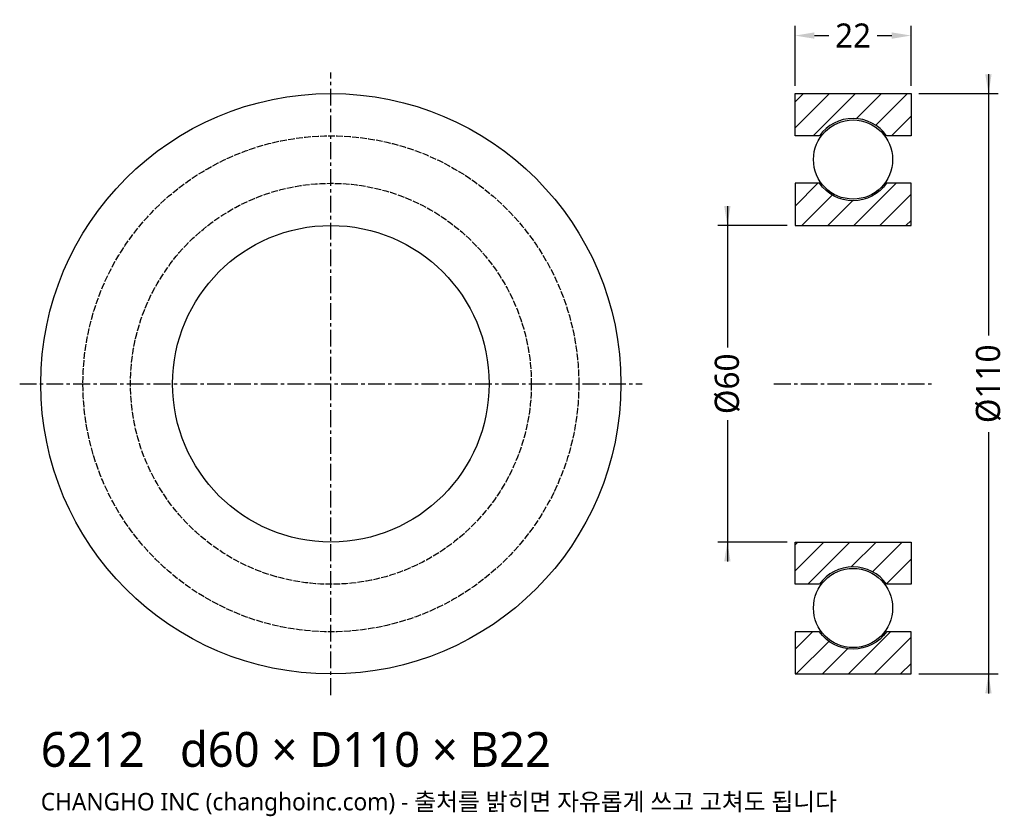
# Model space of a CAD drawing. Header units: millimetres. Extents: x -59 to 128, y -82 to 69.
import ezdxf

# ---------------------------------------------------------------- set-up
doc = ezdxf.new("R2010")
doc.units = ezdxf.units.MM
doc.linetypes.add('CENTER', pattern=[5.08, 3.175, -0.635, 0.635, -0.635])
doc.linetypes.add('DASHED', pattern=[1.524, 1.27, -0.254])
for name, color, linetype in [('문자', 7, 'CONTINUOUS'), ('숨은선', 3, 'DASHED'), ('외형선', 7, 'CONTINUOUS'), ('중심선', 1, 'CENTER'), ('치수', 4, 'CONTINUOUS'), ('해칭', 8, 'CONTINUOUS')]:
    doc.layers.add(name, color=color, linetype=linetype)
doc.styles.add('CH_KOR', font='malgun.ttf')
doc.dimstyles.new('CH_DIM', dxfattribs={"dimtxt": 2.5, "dimasz": 2, "dimexe": 1, "dimexo": 0.8, "dimgap": 0.8, "dimtad": 1, "dimdec": 0, "dimtxsty": 'CH_KOR', "dimcen": 2.5, "dimclrd": 4, "dimclre": 4, "dimclrt": 4, "dimazin": 3, "dimtfac": 1, "dimtmove": 0, "dimatfit": 3})

# ---------------------------------------------------------------- blocks, each defined once
blk = doc.blocks.new('_CLOSEDFILLED')
at = {"color": 0, "linetype": 'BYBLOCK'}
blk.add_solid([(-1, 0.164), (0, 0), (-1, -0.164)], dxfattribs=at)
blk = doc.blocks.new('*D1')
at = {"color": 4}
for p, q in [((124.67, 58.67), (124.67, 9.17)), ((111.47, 55), (126.5, 55)), ((124.67, -9.17), (124.67, -58.67)), ((111.47, -55), (126.5, -55))]:
    blk.add_line(p, q, dxfattribs=at)
at = {"layer": 'Defpoints'}
for p in [(110, 55), (124.67, 55), (110, -55)]:
    blk.add_point(p, dxfattribs=at)
at = {"layer": '치수', "color": 4, "xscale": 3.6666666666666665, "yscale": 3.6666666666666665}
for p, rotation in [((124.67, 55), 270), ((124.67, -55), 90)]:
    blk.add_blockref('_CLOSEDFILLED', p, dxfattribs=dict(at, rotation=rotation))
at = {"layer": '치수', "color": 4, "insert": (124.67, 0), "char_height": 4.583, "attachment_point": 5, "rotation": 90, "style": 'CH_KOR'}
blk.add_mtext('Ø110', dxfattribs=at)
blk = doc.blocks.new('*D2')
at = {"color": 4}
for p, q in [((75.17, 33.67), (75.17, 6.88)), ((86.53, 30), (73.33, 30)), ((75.17, -6.87), (75.17, -33.67)), ((86.53, -30), (73.33, -30))]:
    blk.add_line(p, q, dxfattribs=at)
at = {"layer": 'Defpoints'}
for p in [(75.17, 30), (88, 30), (88, -30)]:
    blk.add_point(p, dxfattribs=at)
at = {"layer": '치수', "color": 4, "xscale": 3.6666666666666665, "yscale": 3.6666666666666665}
for p, rotation in [((75.17, 30), 270), ((75.17, -30), 90)]:
    blk.add_blockref('_CLOSEDFILLED', p, dxfattribs=dict(at, rotation=rotation))
at = {"layer": '치수', "color": 4, "insert": (75.17, 0), "char_height": 4.583, "attachment_point": 5, "rotation": 90, "style": 'CH_KOR'}
blk.add_mtext('Ø60', dxfattribs=at)
blk = doc.blocks.new('*D3')
at = {"color": 4}
for p, q in [((88, 56.47), (88, 67.83)), ((110, 56.47), (110, 67.83)), ((91.67, 66), (94.42, 66)), ((103.58, 66), (106.33, 66))]:
    blk.add_line(p, q, dxfattribs=at)
at = {"layer": 'Defpoints'}
for p in [(88, 66), (88, 55), (110, 55)]:
    blk.add_point(p, dxfattribs=at)
at = {"layer": '치수', "color": 4, "xscale": 3.6666666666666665, "yscale": 3.6666666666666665, "rotation": 180}
blk.add_blockref('_CLOSEDFILLED', (88, 66), dxfattribs=at)
at = {"layer": '치수', "color": 4, "xscale": 3.6666666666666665, "yscale": 3.6666666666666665}
blk.add_blockref('_CLOSEDFILLED', (110, 66), dxfattribs=at)
at = {"layer": '치수', "color": 4, "insert": (99, 66), "char_height": 4.583, "attachment_point": 5, "style": 'CH_KOR'}
blk.add_mtext('22', dxfattribs=at)

msp = doc.modelspace()

# ---------------------------------------------------------------- hatches: boundary and pattern name
at = {"layer": '해칭'}
h = msp.add_hatch(dxfattribs=at)
h.set_pattern_fill('ANSI31', scale=1.1)
h.paths.add_polyline_path([(88, 55), (110, 55), (110, 47), (105.37, 47, 0.51797), (92.63, 47), (88, 47)])
h = msp.add_hatch(dxfattribs=at)
h.set_pattern_fill('ANSI31', scale=1.1)
h.paths.add_polyline_path([(88, 30), (110, 30), (110, 38), (105.37, 38, -0.51797), (92.63, 38), (88, 38)])
h = msp.add_hatch(dxfattribs=at)
h.set_pattern_fill('ANSI31', scale=1.1)
h.paths.add_polyline_path([(88, -30), (110, -30), (110, -38), (105.37, -38, 0.51797), (92.63, -38), (88, -38)])
h = msp.add_hatch(dxfattribs=at)
h.set_pattern_fill('ANSI31', scale=1.1)
h.paths.add_polyline_path([(88, -55), (110, -55), (110, -47), (105.37, -47, -0.51797), (92.63, -47), (88, -47)])

# ---------------------------------------------------------------- linework, layer by layer
at = {"layer": '숨은선'}
for radius in [47, 38]:
    msp.add_circle((0, 0), radius, dxfattribs=at)
at = {"layer": '외형선'}
for points in [[(88, 55), (110, 55), (110, 47), (105.37, 47, 0.51797), (92.63, 47), (88, 47)], [(88, 30), (110, 30), (110, 38), (105.37, 38, -0.51797), (92.63, 38), (88, 38)], [(88, -30), (110, -30), (110, -38), (105.37, -38, 0.51797), (92.63, -38), (88, -38)], [(88, -55), (110, -55), (110, -47), (105.37, -47, -0.51797), (92.63, -47), (88, -47)]]:
    msp.add_lwpolyline(points, format="xyb", close=True, dxfattribs=at)
for centre, radius in [((0, 0), 55), ((99, 42.5), 7.5), ((0, 0), 30), ((99, -42.5), 7.5)]:
    msp.add_circle(centre, radius, dxfattribs=at)
at = {"layer": '중심선'}
for p, q in [((0, -59), (0, 59)), ((-59, 0), (59, 0)), ((84, 0), (114, 0))]:
    msp.add_line(p, q, dxfattribs=at)

# ---------------------------------------------------------------- texts
at = {"layer": '문자', "style": 'CH_KOR'}
for s, height, p in [('6212   d60 × D110 × B22', 6.6, (-55, -72.6)), ('CHANGHO INC (changhoinc.com) - 출처를 밝히면 자유롭게 쓰고 고쳐도 됩니다', 3.3, (-55, -80.85))]:
    msp.add_text(s, height=height, dxfattribs=at).set_placement(p)

# ---------------------------------------------------------------- dimensions: what is measured, and where the dimension line sits
at = {"layer": '치수'}
dim = msp.add_linear_dim(base=(88, 66), p1=(88, 55), p2=(110, 55), dimstyle='CH_DIM', override={"dimscale": 1.833333}, dxfattribs=at)
dim.commit()
dim.dimension.update_dxf_attribs({"geometry": '*D3', "text_midpoint": (99, 66)})
for base, p1, p2, text, picture, middle in [((124.67, 55), (110, 55), (110, -55), 'Ø110', '*D1', (124.67, 0)), ((75.17, 30), (88, 30), (88, -30), 'Ø60', '*D2', (75.17, 0))]:
    dim = msp.add_linear_dim(base=base, p1=p1, p2=p2, angle=90, text=text, dimstyle='CH_DIM', override={"dimscale": 1.833333}, dxfattribs=at)
    dim.commit()
    dim.dimension.update_dxf_attribs({"geometry": picture, "text_midpoint": middle})

doc.saveas('drawing.dxf')
